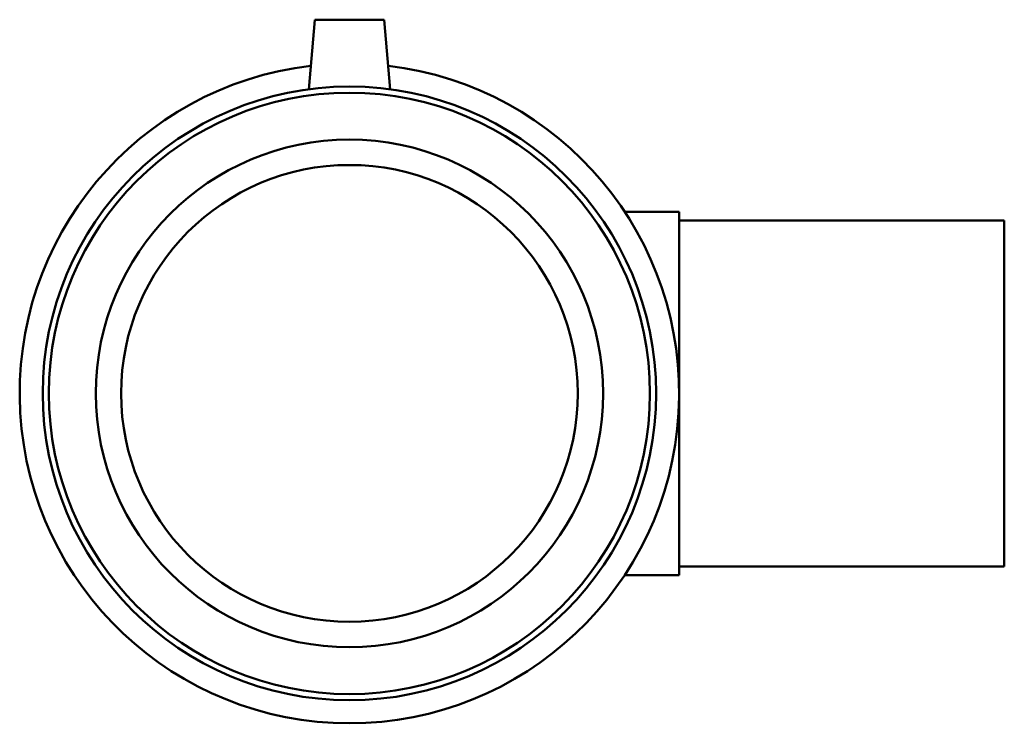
# Model space of a CAD drawing. Header units: millimetres. Extents: x -254 to 1550, y -306 to 2030.
# Tile 4 of 6: x 1173 to 1386, y 299 to 451. Entities that reach past the tile are written whole.
import ezdxf

# ---------------------------------------------------------------- set-up
doc = ezdxf.new("R2010")
doc.units = ezdxf.units.MM
doc.layers.add('Visible (ANSI)', color=7, linetype='Continuous', lineweight=50)

msp = doc.modelspace()

# ---------------------------------------------------------------- linework, layer by layer
at = {"layer": 'Visible (ANSI)'}
for p, q in [((1236.71, 451.18), (1235.39, 436.08)), ((1251.71, 451.18), (1236.71, 451.18)), ((1251.71, 451.18), (1253.03, 436.08)), ((1315.71, 409.55), (1303.9, 409.55)), ((1315.71, 409.55), (1315.71, 330.8)), ((1386.21, 407.68), (1315.71, 407.68)), ((1386.21, 332.68), (1386.21, 407.68)), ((1386.21, 332.68), (1315.71, 332.68)), ((1315.71, 330.8), (1303.9, 330.8))]:
    msp.add_line(p, q, dxfattribs=at)
for radius in [66.5, 65.17, 55, 49.5]:
    msp.add_circle((1244.21, 370.18), radius, dxfattribs=at)
msp.add_arc((1244.21, 370.18), 71.5, 96.726, 83.274, dxfattribs=at)

doc.saveas('drawing.dxf')
